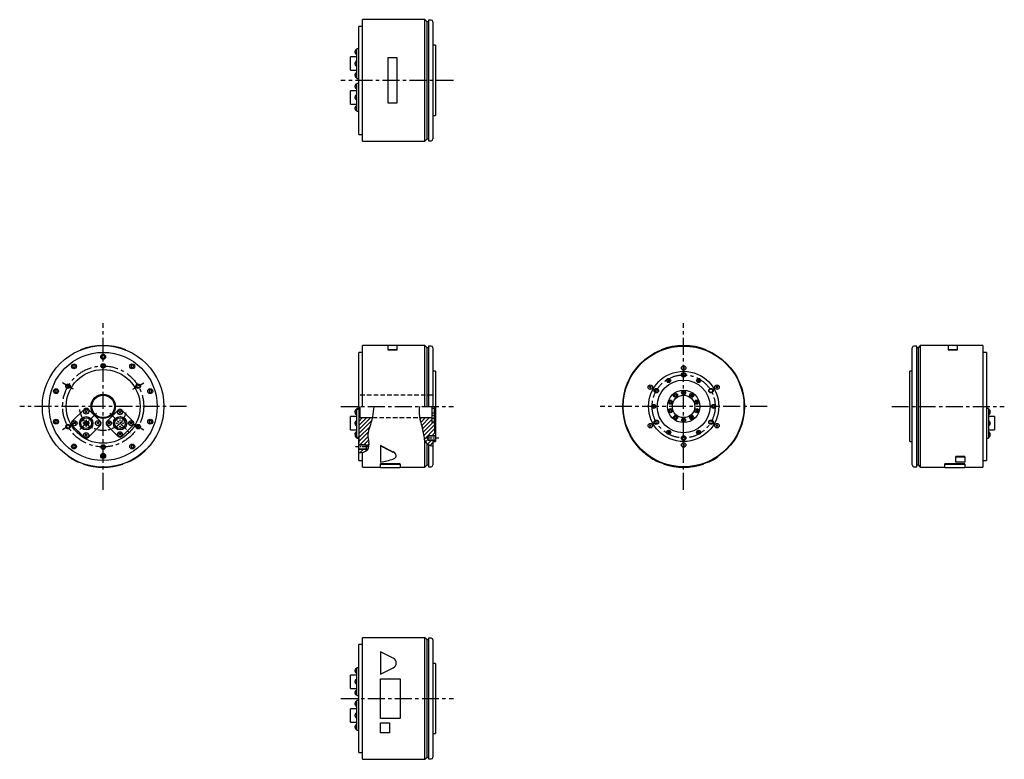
# Model space of a CAD drawing. Extents: x -737 to 356, y -392 to 429.
import ezdxf

# ---------------------------------------------------------------- set-up
doc = ezdxf.new("R2010")
doc.units = 0
doc.linetypes.add('CENTER', pattern=[2, 1.25, -0.25, 0.25, -0.25])
doc.linetypes.add('DASHED', pattern=[0.75, 0.5, -0.25])
doc.layers.get('0').update_dxf_attribs({"linetype": 'CONTINUOUS'})
for name, color, linetype in [('CENTER', 6, 'CENTER'), ('DASHED', 6, 'DASHED'), ('OUTLINE', 7, 'CONTINUOUS'), ('THIN_LINE', 6, 'CONTINUOUS')]:
    doc.layers.add(name, color=color, linetype=linetype)

# ---------------------------------------------------------------- blocks, each defined once
blk = doc.blocks.new('*X1')
at = {"color": 0}
for p, q in [((-335.4, -25.6), (-322.3, -12.5)), ((-335.4, -21.1), (-326.8, -12.5)), ((-335.4, -16.6), (-331.3, -12.5)), ((-335.4, -30.1), (-320.9, -15.6)), ((-335.4, -34.6), (-323, -22.2)), ((-335.4, -39), (-325, -28.6)), ((-334.4, -42.5), (-325.3, -33.5)), ((-329.9, -42.5), (-324.9, -37.5)), ((-327.5, -44.6), (-324.1, -41.3)), ((-335.5, -48.1), (-334.9, -47.5)), ((-334.1, -51.2), (-330.4, -47.5)), ((-328.4, -50), (-325.2, -46.8))]:
    blk.add_line(p, q, dxfattribs=at)
blk = doc.blocks.new('*X2')
at = {"color": 0}
for p, q in [((-292.6, -14.3), (-290.9, -12.5)), ((-291.8, -17.9), (-286.4, -12.5)), ((-290.7, -21.3), (-281.9, -12.5)), ((-289.7, -24.8), (-279, -14.1)), ((-288.9, -28.4), (-278.4, -18)), ((-288.2, -32.3), (-276.5, -20.6)), ((-287.7, -36.2), (-276.5, -25)), ((-279.5, -32.5), (-276.2, -29.3)), ((-286.4, -39.5), (-283.5, -36.5)), ((-284.3, -41.8), (-280, -37.5)), ((-281.3, -43.3), (-278.2, -40.2)), ((-277, -39), (-275.5, -37.5))]:
    blk.add_line(p, q, dxfattribs=at)

msp = doc.modelspace()

# ---------------------------------------------------------------- linework, layer by layer
at = {"layer": 'CENTER', "ltscale": 15}
for p, q in [((-255.5, 362), (-380.4, 362)), ((-644.3, -92.6), (-644.3, 92.6)), ((0, -92.6), (0, 92.6)), ((-380.5, 0), (-255.5, 0)), ((-551.7, 0), (-736.9, 0)), ((92.6, 0), (-92.6, 0)), ((231, 0), (355.9, 0)), ((-380.4, -324.4), (-255.5, -324.4))]:
    msp.add_line(p, q, dxfattribs=at)
at = {"layer": 'CENTER', "ltscale": 5}
for p, q in [((-677.2, 19), (-689.4, 26)), ((-611.5, 19), (-599.2, 26)), ((-677.2, -19), (-689.4, -26)), ((-611.5, -19), (-599.2, -26)), ((-285.5, -35), (-271.6, -35)), ((-350.5, -45), (-364.3, -45))]:
    msp.add_line(p, q, dxfattribs=at)
at = {"layer": 'CENTER', "ltscale": 8}
for p, q in [((-651.8, -7.4), (-674.4, -30.1)), ((-636.9, -7.4), (-614.3, -30.1))]:
    msp.add_line(p, q, dxfattribs=at)
at = {"layer": 'CENTER', "ltscale": 15}
for centre, radius in [((-644.3, 0), 45), ((0, 0), 35)]:
    msp.add_circle(centre, radius, dxfattribs=at)
at = {"layer": 'CENTER', "ltscale": 8}
msp.add_arc((-644.3, 0), 26.5, 187.2264, 344.8692, dxfattribs=at)
at = {"layer": 'DASHED', "ltscale": 10}
for p, q in [((-279, 12.5), (-359.4, 12.5)), ((-345.2, -12.5), (-293, -12.5))]:
    msp.add_line(p, q, dxfattribs=at)
at = {"layer": 'OUTLINE'}
for p, q in [((-356.5, 294.5), (-356.5, 429.5)), ((-287.2, 429.5), (-356.5, 429.5)), ((-287.2, 294.5), (-287.2, 429.5)), ((-284.7, 427), (-287.2, 429.5)), ((-284.7, 297), (-284.7, 427)), ((-283.2, 427), (-284.7, 427)), ((-283.2, 429), (-283.2, 295)), ((-280.2, 429), (-283.2, 429)), ((-278.2, 427), (-278.2, 297)), ((-360.5, 362), (-360.5, 422)), ((-356.5, 422), (-360.5, 422)), ((-364.9, 393.6), (-364, 395.1)), ((-364.9, 393.6), (-364, 392.1)), ((-360.5, 397.2), (-362.9, 397.2)), ((-362.9, 396.2), (-362.9, 397.2)), ((-362.9, 383.2), (-362.9, 396.2)), ((-275.5, 401), (-278.2, 401)), ((-275.5, 401), (-275.5, 323)), ((-369.6, 373.3), (-369.6, 388.1)), ((-362.9, 388.1), (-369.6, 388.1)), ((-362.9, 378.2), (-362.9, 383.2)), ((-318, 387), (-328.5, 387)), ((-328.5, 387), (-328.5, 337)), ((-318, 337), (-318, 387)), ((-369.6, 373.3), (-362.9, 373.3)), ((-364.9, 380.7), (-364, 382.2)), ((-364.9, 380.7), (-364, 379.2)), ((-362.9, 365.2), (-362.9, 378.2)), ((-364.9, 367.8), (-364, 369.3)), ((-364.9, 367.8), (-364, 366.3)), ((-362.9, 364.2), (-362.9, 365.2)), ((-362.9, 364.2), (-360.5, 364.2)), ((-360.5, 302), (-360.5, 362)), ((-362.9, 350.6), (-369.6, 350.6)), ((-369.6, 343.2), (-369.6, 350.6)), ((-364.9, 355.4), (-364, 356.9)), ((-364.9, 355.4), (-364, 353.9)), ((-360.5, 358.6), (-362.9, 358.6)), ((-362.9, 357.8), (-362.9, 358.6)), ((-362.9, 345.2), (-362.9, 357.8)), ((-369.6, 335.8), (-369.6, 343.2)), ((-364.9, 343.2), (-364, 344.7)), ((-364.9, 343.2), (-364, 341.7)), ((-362.9, 341.2), (-362.9, 345.2)), ((-362.9, 328.7), (-362.9, 341.2)), ((-369.6, 335.8), (-362.9, 335.8)), ((-364.9, 331), (-364, 332.5)), ((-364.9, 331), (-364, 329.5)), ((-362.9, 327.8), (-362.9, 328.7)), ((-328.5, 337), (-318, 337)), ((-362.9, 327.8), (-360.5, 327.8)), ((-278.2, 323), (-275.5, 323)), ((-360.5, 302), (-356.5, 302)), ((-287.2, 294.5), (-284.7, 297)), ((-284.7, 297), (-283.2, 297)), ((-356.5, 294.5), (-287.2, 294.5)), ((-283.2, 295), (-280.2, 295)), ((-356.5, 0), (-356.5, 67.5)), ((-328.5, 67.5), (-356.5, 67.5)), ((-328.5, 67.7), (-328.5, 62.9)), ((-318, 67.7), (-328.5, 67.7)), ((-318, 62.9), (-318, 67.7)), ((-287.2, 67.5), (-318, 67.5)), ((-284.7, 65), (-287.2, 67.5)), ((-287.2, 0), (-287.2, 67.5)), ((-280.2, 67), (-283.2, 67)), ((-283.2, 67), (-283.2, 0)), ((258.7, 67), (255.7, 67)), ((258.7, 0), (258.7, 67)), ((262.7, 67.5), (260.2, 65)), ((262.7, 67.5), (262.7, -67.5)), ((293.5, 67.5), (262.7, 67.5)), ((304, 67.7), (293.5, 67.7)), ((293.5, 67.7), (293.5, 62.9)), ((304, 62.9), (304, 67.7)), ((332, 67.5), (304, 67.5)), ((332, 67.5), (332, -67.5)), ((-669.3, 62.9), (-669.3, 62.7)), ((-644.3, 56.5), (-645.6, 55.7)), ((-645.6, 55.7), (-645.6, 54.3)), ((-643, 55.7), (-644.3, 56.5)), ((-643, 54.3), (-643, 55.7)), ((-619.3, 62.9), (-619.3, 62.7)), ((-356.5, 60), (-360.5, 60)), ((-360.5, -2.2), (-360.5, 60)), ((-328.5, 62.9), (-318, 62.9)), ((-328.5, 62.9), (-328.5, 62.7)), ((-318, 62.7), (-328.5, 62.7)), ((-318, 62.9), (-318, 62.7)), ((-283.2, 65), (-284.7, 65)), ((-284.7, 0), (-284.7, 65)), ((-278.2, 65), (-278.2, 0)), ((-25, 62.9), (-25, 62.7)), ((25, 62.9), (25, 62.7)), ((253.7, -65), (253.7, 65)), ((260.2, 65), (258.7, 65)), ((260.2, 65), (260.2, -65)), ((293.5, 62.9), (304, 62.9)), ((293.5, 62.9), (293.5, 62.7)), ((304, 62.7), (293.5, 62.7)), ((304, 62.9), (304, 62.7)), ((336, 60), (332, 60)), ((336, 60), (336, -60)), ((-676.7, 46), (-677.9, 45.2)), ((-677.9, 45.2), (-677.9, 43.8)), ((-677.9, 43.8), (-676.7, 43)), ((-675.4, 45.2), (-676.7, 46)), ((-676.7, 43), (-675.4, 43.8)), ((-675.4, 43.8), (-675.4, 45.2)), ((-645.6, 54.3), (-644.3, 53.5)), ((-644.3, 53.5), (-643, 54.3)), ((-612, 46), (-613.3, 45.2)), ((-613.3, 45.2), (-613.3, 43.8)), ((-613.3, 43.8), (-612, 43)), ((-610.7, 45.2), (-612, 46)), ((-612, 43), (-610.7, 43.8)), ((-610.7, 43.8), (-610.7, 45.2)), ((-275.5, 39), (-278.2, 39)), ((-275.5, 39), (-275.5, -39)), ((1, 41.8), (-1, 43.7)), ((1, 43.7), (-1, 41.8)), ((251, 0), (251, 39)), ((253.7, 39), (251, 39)), ((-36.1, 20.4), (-38, 22.3)), ((-36.1, 22.3), (-38, 20.4)), ((-16.6, 30), (-17.7, 29.4)), ((-17.7, 29.4), (-17.7, 28.2)), ((-17.7, 28.2), (-16.6, 27.6)), ((-15.6, 29.4), (-16.6, 30)), ((-16.6, 27.6), (-15.6, 28.2)), ((-15.6, 28.2), (-15.6, 29.4)), ((16.6, 30), (15.6, 29.4)), ((15.6, 29.4), (15.6, 28.2)), ((15.6, 28.2), (16.6, 27.6)), ((17.7, 29.4), (16.6, 30)), ((16.6, 27.6), (17.7, 28.2)), ((17.7, 28.2), (17.7, 29.4)), ((38, 20.4), (36.1, 22.3)), ((38, 22.3), (36.1, 20.4)), ((-696.6, 18.5), (-697.9, 17.7)), ((-697.9, 17.7), (-697.9, 16.3)), ((-697.9, 16.3), (-696.6, 15.5)), ((-695.3, 17.7), (-696.6, 18.5)), ((-696.6, 15.5), (-695.3, 16.3)), ((-695.3, 16.3), (-695.3, 17.7)), ((-592, 18.5), (-593.3, 17.7)), ((-593.3, 17.7), (-593.3, 16.3)), ((-593.3, 16.3), (-592, 15.5)), ((-590.7, 17.7), (-592, 18.5)), ((-592, 15.5), (-590.7, 16.3)), ((-590.7, 16.3), (-590.7, 17.7)), ((-9, 13.5), (-10, 12.9)), ((-10, 12.9), (-10, 11.7)), ((-10, 11.7), (-9, 11.1)), ((-7.9, 12.9), (-9, 13.5)), ((-9, 11.1), (-7.9, 11.7)), ((-7.9, 11.7), (-7.9, 12.9)), ((0, 16.4), (-1, 15.8)), ((-1, 15.8), (-1, 14.7)), ((-1, 14.7), (0, 14.1)), ((1, 15.8), (0, 16.4)), ((0, 14.1), (1, 14.7)), ((1, 14.7), (1, 15.8)), ((9, 13.5), (7.9, 12.9)), ((7.9, 12.9), (7.9, 11.7)), ((7.9, 11.7), (9, 11.1)), ((10, 12.9), (9, 13.5)), ((9, 11.1), (10, 11.7)), ((10, 11.7), (10, 12.9)), ((-279, -18), (-279, 0)), ((-276.5, 0), (-276.5, -29.3)), ((-33.3, 1.2), (-34.3, 0.6)), ((-34.3, 0.6), (-34.3, -0.6)), ((-32.2, 0.6), (-33.3, 1.2)), ((-32.2, -0.6), (-32.2, 0.6)), ((-14.5, 5.9), (-15.5, 5.3)), ((-15.5, 5.3), (-15.5, 4.1)), ((-15.5, 4.1), (-14.5, 3.5)), ((-13.5, 5.3), (-14.5, 5.9)), ((-14.5, 3.5), (-13.5, 4.1)), ((-13.5, 4.1), (-13.5, 5.3)), ((14.5, 5.9), (13.5, 5.3)), ((13.5, 5.3), (13.5, 4.1)), ((13.5, 4.1), (14.5, 3.5)), ((15.5, 5.3), (14.5, 5.9)), ((14.5, 3.5), (15.5, 4.1)), ((15.5, 4.1), (15.5, 5.3)), ((33.2, 1.2), (32.2, 0.6)), ((32.2, 0.6), (32.2, -0.6)), ((34.3, 0.6), (33.2, 1.2)), ((34.3, -0.6), (34.3, 0.6)), ((251, -39), (251, 0)), ((258.7, -67), (258.7, 0)), ((-665.5, -3.3), (-678.6, -16.3)), ((-661.9, -7), (-664.3, -4.6)), ((-661.9, -4.6), (-664.3, -7)), ((-647.6, -16.3), (-660.6, -3.3)), ((-627.6, -4.2), (-640.2, -16.8)), ((-624.4, -7.7), (-626.8, -5.3)), ((-624.4, -5.3), (-626.8, -7.7)), ((-611, -16.8), (-623.6, -4.2)), ((-364.9, -6.5), (-364, -5)), ((-364.9, -6.5), (-364, -8)), ((-360.4, -2.2), (-362.9, -2.2)), ((-362.9, -3.3), (-362.9, -2.2)), ((-362.9, -3.4), (-362.9, -3.3)), ((-360.4, -3.4), (-362.9, -3.4)), ((-362.9, -4.2), (-362.9, -3.4)), ((-362.9, -16.8), (-362.9, -4.2)), ((-360.4, 0), (-360.4, -41)), ((-359.4, 0), (-359.4, -12.5)), ((-276.7, -2.5), (-279, -2.5)), ((-279, -7), (-276.7, -7)), ((-276.7, -10.1), (-279, -10.1)), ((-276.7, -7), (-276.7, -2.5)), ((-276.7, -2.5), (-276.5, -2.7)), ((-276.7, -7), (-276.5, -6.7)), ((-276.7, -14.6), (-276.7, -10.1)), ((-276.7, -10.1), (-276.5, -10.3)), ((-34.3, -0.6), (-33.3, -1.2)), ((-33.3, -1.2), (-32.2, -0.6)), ((-14.5, -3.5), (-15.5, -4.1)), ((-15.5, -4.1), (-15.5, -5.3)), ((-15.5, -5.3), (-14.5, -5.9)), ((-13.5, -4.1), (-14.5, -3.5)), ((-14.5, -5.9), (-13.5, -5.3)), ((-13.5, -5.3), (-13.5, -4.1)), ((14.5, -3.5), (13.5, -4.1)), ((13.5, -4.1), (13.5, -5.3)), ((13.5, -5.3), (14.5, -5.9)), ((15.5, -4.1), (14.5, -3.5)), ((14.5, -5.9), (15.5, -5.3)), ((15.5, -5.3), (15.5, -4.1)), ((32.2, -0.6), (33.2, -1.2)), ((33.2, -1.2), (34.3, -0.6)), ((338.4, -2.2), (336, -2.2)), ((338.4, -2.2), (338.4, -3.3)), ((338.4, -3.3), (338.4, -16.3)), ((340.4, -5.8), (339.5, -4.3)), ((340.4, -5.8), (339.5, -7.3)), ((-696.6, -15.5), (-697.9, -16.3)), ((-697.9, -16.3), (-697.9, -17.7)), ((-697.9, -17.7), (-696.6, -18.5)), ((-695.3, -16.3), (-696.6, -15.5)), ((-696.6, -18.5), (-695.3, -17.7)), ((-695.3, -17.7), (-695.3, -16.3)), ((-678.6, -21.2), (-665.5, -34.2)), ((-674.8, -19.9), (-677.2, -17.5)), ((-674.8, -17.5), (-677.2, -19.9)), ((-668.4, -15.9), (-667.8, -16.4)), ((-667.8, -16.4), (-666.9, -15.1)), ((-666.9, -15.1), (-667.5, -14.7)), ((-663.4, -18.4), (-666.2, -18.4)), ((-666.2, -19), (-663.4, -19)), ((-663.4, -15.6), (-663.4, -18.4)), ((-663.4, -19), (-663.4, -21.8)), ((-662.8, -18.4), (-662.8, -15.6)), ((-660, -18.4), (-662.8, -18.4)), ((-662.8, -21.8), (-662.8, -19)), ((-662.8, -19), (-660, -19)), ((-660.6, -34.2), (-647.6, -21.2)), ((-659.4, -14), (-659.9, -14.5)), ((-659.9, -14.5), (-658.9, -15.6)), ((-658.9, -15.6), (-658.3, -15.1)), ((-649, -19.9), (-651.4, -17.5)), ((-649, -17.5), (-651.4, -19.9)), ((-640.2, -20.7), (-627.6, -33.3)), ((-636.6, -19.9), (-639, -17.5)), ((-636.6, -17.5), (-639, -19.9)), ((-630.3, -15.1), (-629.8, -15.6)), ((-629.8, -15.6), (-628.7, -14.5)), ((-628.7, -14.5), (-629.3, -14)), ((-623.6, -33.3), (-611, -20.7)), ((-620.3, -16), (-621, -16.3)), ((-621, -16.3), (-620.4, -17.7)), ((-620.4, -17.7), (-619.7, -17.4)), ((-612.2, -19.9), (-614.6, -17.5)), ((-612.2, -17.5), (-614.6, -19.9)), ((-592, -15.5), (-593.3, -16.3)), ((-593.3, -16.3), (-593.3, -17.7)), ((-593.3, -17.7), (-592, -18.5)), ((-590.7, -16.3), (-592, -15.5)), ((-592, -18.5), (-590.7, -17.7)), ((-590.7, -17.7), (-590.7, -16.3)), ((-369.6, -26.1), (-369.6, -11.3)), ((-362.9, -11.3), (-369.6, -11.3)), ((-364.9, -18.7), (-364, -17.2)), ((-364.9, -18.7), (-364, -20.2)), ((-362.9, -20.7), (-362.9, -16.8)), ((-362.9, -33.3), (-362.9, -20.7)), ((-360.4, -13.5), (-359.4, -12.5)), ((-359.4, -12.5), (-345.2, -12.5)), ((-293, -12.5), (-279, -12.5)), ((-279, -13), (-276.7, -13)), ((-276.7, -17.5), (-279, -17.5)), ((-279, -18), (-276.5, -18)), ((-276.7, -17.5), (-276.7, -13)), ((-276.7, -13), (-276.5, -13.2)), ((-276.7, -17.5), (-276.5, -17.3)), ((-36.1, -22.3), (-38, -20.4)), ((-36.1, -20.4), (-38, -22.3)), ((-9, -11.1), (-10, -11.7)), ((-10, -11.7), (-10, -12.9)), ((-10, -12.9), (-9, -13.5)), ((-7.9, -11.7), (-9, -11.1)), ((-9, -13.5), (-7.9, -12.9)), ((-7.9, -12.9), (-7.9, -11.7)), ((0, -14.1), (-1, -14.7)), ((-1, -14.7), (-1, -15.8)), ((-1, -15.8), (0, -16.4)), ((1, -14.7), (0, -14.1)), ((0, -16.4), (1, -15.8)), ((1, -15.8), (1, -14.7)), ((9, -11.1), (7.9, -11.7)), ((7.9, -11.7), (7.9, -12.9)), ((7.9, -12.9), (9, -13.5)), ((10, -11.7), (9, -11.1)), ((9, -13.5), (10, -12.9)), ((10, -12.9), (10, -11.7)), ((38, -22.3), (36.1, -20.4)), ((38, -20.4), (36.1, -22.3)), ((345.1, -11.3), (338.4, -11.3)), ((338.4, -16.3), (338.4, -21.2)), ((338.4, -21.2), (338.4, -34.2)), ((340.4, -18.7), (339.5, -17.2)), ((340.4, -18.7), (339.5, -20.2)), ((345.1, -11.3), (345.1, -26.1)), ((-661.9, -32.9), (-664.3, -30.4)), ((-661.9, -30.4), (-664.3, -32.9)), ((-660.2, -23.1), (-661.5, -23.8)), ((-661.5, -23.8), (-661.2, -24.5)), ((-659.9, -23.8), (-660.2, -23.1)), ((-624.4, -32.1), (-626.8, -29.7)), ((-624.4, -29.7), (-626.8, -32.1)), ((-623.5, -23.6), (-625, -24)), ((-625, -24), (-624.8, -24.7)), ((-623.3, -24.3), (-623.5, -23.6)), ((-369.6, -26.1), (-362.9, -26.1)), ((-364.9, -30.9), (-364, -29.4)), ((-364.9, -30.9), (-364, -32.4)), ((-276.5, -29.3), (-275.5, -29.3)), ((-275.5, -29.3), (-275.5, -32.5)), ((-275.5, -37.5), (-275.5, -32.5)), ((-16.6, -27.6), (-17.7, -28.2)), ((-17.7, -28.2), (-17.7, -29.4)), ((-17.7, -29.4), (-16.6, -30)), ((-15.6, -28.2), (-16.6, -27.6)), ((-16.6, -30), (-15.6, -29.4)), ((-15.6, -29.4), (-15.6, -28.2)), ((16.6, -27.6), (15.6, -28.2)), ((15.6, -28.2), (15.6, -29.4)), ((15.6, -29.4), (16.6, -30)), ((17.7, -28.2), (16.6, -27.6)), ((16.6, -30), (17.7, -29.4)), ((17.7, -29.4), (17.7, -28.2)), ((338.4, -26.1), (345.1, -26.1)), ((340.4, -31.7), (339.5, -30.1)), ((340.4, -31.7), (339.5, -33.2)), ((-676.7, -43), (-677.9, -43.8)), ((-675.4, -43.8), (-676.7, -43)), ((-612, -43), (-613.3, -43.8)), ((-610.7, -43.8), (-612, -43)), ((-592.3, -43.2), (-592.3, -43)), ((-362.9, -34.1), (-362.9, -33.3)), ((-362.9, -34.1), (-360.4, -34.1)), ((-362.9, -34.2), (-362.9, -34.1)), ((-362.9, -35.2), (-362.9, -34.2)), ((-362.9, -35.2), (-360.4, -35.2)), ((-360.5, -60), (-360.5, -35.2)), ((-360.5, -41), (-360.4, -41)), ((-352.5, -43), (-360.5, -43)), ((-352.5, -43), (-352.5, -47)), ((-336.5, -43.2), (-336.5, -43)), ((-336.5, -43.2), (-336.5, -62.1)), ((-287.2, -67.5), (-287.2, -38.1)), ((-284.7, -65), (-284.7, -41.4)), ((-275.5, -33), (-283.5, -33)), ((-283.5, -37), (-283.5, -33)), ((-283.5, -37), (-275.5, -37)), ((-283.2, -42.5), (-283.2, -67)), ((-278.2, -39), (-278.2, -65)), ((-278.2, -39), (-275.5, -39)), ((-52, -43.2), (-52, -43)), ((1, -43.7), (-1, -41.8)), ((1, -41.8), (-1, -43.7)), ((251, -39), (253.7, -39)), ((336, -35.2), (338.4, -35.2)), ((338.4, -34.2), (338.4, -35.2)), ((-677.9, -43.8), (-677.9, -45.2)), ((-677.9, -45.2), (-676.7, -46)), ((-676.7, -46), (-675.4, -45.2)), ((-675.4, -45.2), (-675.4, -43.8)), ((-644.3, -53.5), (-645.6, -54.3)), ((-645.6, -54.3), (-645.6, -55.7)), ((-643, -54.3), (-644.3, -53.5)), ((-643, -55.7), (-643, -54.3)), ((-613.3, -43.8), (-613.3, -45.2)), ((-613.3, -45.2), (-612, -46)), ((-612, -46), (-610.7, -45.2)), ((-610.7, -45.2), (-610.7, -43.8)), ((-360.5, -47), (-352.5, -47)), ((-356.5, -67.5), (-356.5, -51.1)), ((-682.3, -56), (-682.3, -55.8)), ((-671.3, -62.1), (-671.3, -61.9)), ((-666.3, -64), (-666.3, -63.8)), ((-645.6, -55.7), (-644.3, -56.5)), ((-644.3, -56.5), (-643, -55.7)), ((-622.3, -64), (-622.3, -63.8)), ((-617.3, -62.1), (-617.3, -61.9)), ((-360.5, -60), (-356.5, -60)), ((-360.5, -60), (-356.5, -60)), ((-314.5, -63.8), (-336.5, -63.8)), ((-336.5, -64), (-336.5, -63.8)), ((-336.5, -64), (-314.5, -64)), ((-336.5, -67.7), (-336.5, -64)), ((-314.5, -64), (-314.5, -63.8)), ((-314.5, -64), (-314.5, -67.7)), ((-287.2, -67.5), (-284.7, -65)), ((-284.7, -65), (-283.2, -65)), ((-27, -62.1), (-27, -61.9)), ((-22, -64), (-22, -63.8)), ((22, -64), (22, -63.8)), ((27, -62.1), (27, -61.9)), ((38, -56), (38, -55.8)), ((258.7, -65), (260.2, -65)), ((260.2, -65), (262.7, -67.5)), ((312, -63.8), (290, -63.8)), ((290, -64), (290, -63.8)), ((290, -64), (312, -64)), ((290, -67.7), (290, -64)), ((312, -55.8), (302, -55.8)), ((302, -56), (302, -55.8)), ((302, -56), (312, -56)), ((302, -62.1), (302, -56)), ((312, -62.1), (302, -62.1)), ((312, -56), (312, -55.8)), ((312, -56), (312, -62.1)), ((312, -64), (312, -63.8)), ((312, -64), (312, -67.7)), ((332, -60), (336, -60)), ((-356.5, -67.5), (-336.5, -67.5)), ((-336.5, -67.7), (-314.5, -67.7)), ((-314.5, -67.5), (-287.2, -67.5)), ((-283.2, -67), (-280.2, -67)), ((255.7, -67), (258.7, -67)), ((262.7, -67.5), (290, -67.5)), ((290, -67.7), (312, -67.7)), ((312, -67.5), (332, -67.5)), ((-356.5, -391.9), (-356.5, -256.9)), ((-287.2, -256.9), (-356.5, -256.9)), ((-287.2, -391.9), (-287.2, -256.9)), ((-284.7, -259.4), (-287.2, -256.9)), ((-284.7, -389.4), (-284.7, -259.4)), ((-283.2, -259.4), (-284.7, -259.4)), ((-283.2, -257.4), (-283.2, -391.4)), ((-280.2, -257.4), (-283.2, -257.4)), ((-278.2, -259.4), (-278.2, -389.4)), ((-360.5, -384.4), (-360.5, -264.4)), ((-356.5, -264.4), (-360.5, -264.4)), ((-336.5, -272.4), (-336.5, -297.4)), ((-322.3, -279.5), (-336.5, -272.4)), ((-364.9, -293.5), (-364, -292)), ((-364.9, -293.5), (-364, -295)), ((-360.5, -290.3), (-362.9, -290.3)), ((-362.9, -291.1), (-362.9, -290.3)), ((-362.9, -303.7), (-362.9, -291.1)), ((-336.5, -297.4), (-322.3, -290.3)), ((-275.5, -285.4), (-278.2, -285.4)), ((-275.5, -285.4), (-275.5, -363.4)), ((-369.6, -313.1), (-369.6, -298.3)), ((-362.9, -298.3), (-369.6, -298.3)), ((-364.9, -305.7), (-364, -304.2)), ((-364.9, -305.7), (-364, -307.2)), ((-362.9, -307.6), (-362.9, -303.7)), ((-336.5, -302.4), (-314.5, -302.4)), ((-336.5, -346.4), (-336.5, -302.4)), ((-314.5, -302.4), (-314.5, -346.4)), ((-369.6, -313.1), (-362.9, -313.1)), ((-364.9, -317.9), (-364, -316.4)), ((-362.9, -320.2), (-362.9, -307.6)), ((-364.9, -317.9), (-364, -319.4)), ((-362.9, -321.1), (-362.9, -320.2)), ((-362.9, -321.1), (-360.5, -321.1)), ((-360.5, -326.6), (-362.9, -326.6)), ((-362.9, -327.7), (-362.9, -326.6)), ((-362.9, -340.7), (-362.9, -327.7)), ((-369.6, -350.5), (-369.6, -335.7)), ((-362.9, -335.7), (-369.6, -335.7)), ((-364.9, -330.2), (-364, -328.7)), ((-364.9, -330.2), (-364, -331.7)), ((-364.9, -343.1), (-364, -341.6)), ((-364.9, -343.1), (-364, -344.6)), ((-362.9, -345.6), (-362.9, -340.7)), ((-362.9, -358.6), (-362.9, -345.6)), ((-314.5, -346.4), (-336.5, -346.4)), ((-369.6, -350.5), (-362.9, -350.5)), ((-364.9, -356.1), (-364, -354.6)), ((-364.9, -356.1), (-364, -357.6)), ((-362.9, -359.7), (-362.9, -358.6)), ((-362.9, -359.7), (-360.5, -359.7)), ((-336.5, -351.4), (-326.5, -351.4)), ((-336.5, -362.4), (-336.5, -351.4)), ((-326.5, -351.4), (-326.5, -362.4)), ((-326.5, -362.4), (-336.5, -362.4)), ((-278.2, -363.4), (-275.5, -363.4)), ((-360.5, -384.4), (-356.5, -384.4)), ((-356.5, -391.9), (-287.2, -391.9)), ((-287.2, -391.9), (-284.7, -389.4)), ((-284.7, -389.4), (-283.2, -389.4)), ((-283.2, -391.4), (-280.2, -391.4))]:
    msp.add_line(p, q, dxfattribs=at)
for centre, radius in [((-644.3, 0), 67.5), ((0, 0), 67.5), ((0, 0), 67), ((-644.3, 0), 60), ((-644.3, 55), 2.75), ((-676.7, 44.5), 2.75), ((-644.3, 45), 2), ((-612, 44.5), 2.75), ((0, 42.7), 2.5), ((-644.3, 0), 41), ((0, 0), 39), ((0, 35), 2), ((-683.3, 22.5), 2), ((-605.4, 22.5), 2), ((-37, 21.4), 2.5), ((0, 0), 29.3), ((-16.6, 28.8), 2.25), ((16.6, 28.8), 2.25), ((37, 21.4), 2.5), ((-696.6, 17), 2.75), ((-644.3, 0), 13.5), ((-644.3, 0), 12.5), ((-592, 17), 2.75), ((-30.3, 17.5), 2), ((0, 0), 18), ((0, 0), 12.5), ((-9, 12.3), 2.25), ((0, 15.2), 2.25), ((9, 12.3), 2.25), ((30.3, 17.5), 2), ((-33.3, 0), 2.25), ((-14.5, 4.7), 2.25), ((14.5, 4.7), 2.25), ((33.2, 0), 2.25), ((-663.1, -5.8), 2.75), ((-625.6, -6.5), 2.75), ((-14.5, -4.7), 2.25), ((-9, -12.3), 2.25), ((9, -12.3), 2.25), ((14.5, -4.7), 2.25), ((-696.6, -17), 2.75), ((-683.3, -22.5), 2), ((-676, -18.7), 2.75), ((-663.1, -18.7), 7.4), ((-663.1, -18.7), 6), ((-664.8, -17), 0.4), ((-664.8, -20.5), 0.4), ((-661.3, -17), 0.4), ((-661.3, -20.5), 0.4), ((-650.2, -18.7), 2.75), ((-637.8, -18.7), 2.75), ((-625.6, -18.7), 7.4), ((-625.6, -18.7), 6), ((-629.1, -18.7), 0.35), ((-628.2, -21.4), 0.35), ((-627.4, -17), 0.35), ((-626.5, -19.6), 0.35), ((-625.6, -15.2), 0.35), ((-624.7, -17.9), 0.35), ((-623.8, -20.5), 0.35), ((-622.9, -16.1), 0.35), ((-622.1, -18.7), 0.35), ((-613.4, -18.7), 2.75), ((-605.4, -22.5), 2), ((-592, -17), 2.75), ((-37, -21.4), 2.5), ((-30.3, -17.5), 2), ((0, -15.3), 2.25), ((30.3, -17.5), 2), ((37, -21.4), 2.5), ((-663.1, -31.7), 2.75), ((-625.6, -30.9), 2.75), ((-625.6, -22.3), 0.35), ((-16.6, -28.8), 2.25), ((16.6, -28.8), 2.25), ((-676.7, -44.5), 2.75), ((-644.3, -45), 2), ((-612, -44.5), 2.75), ((0, -42.8), 2.5), ((0, -35), 2), ((-644.3, -55), 2.75)]:
    msp.add_circle(centre, radius, dxfattribs=at)
for centre, radius, start, end in [((-280.2, 427), 2, 0, 90), ((-361.6, 393.6), 3.3, 140.4185, 219.5815), ((-362.8, 394.6), 1.8, 94.5861, 140.4185), ((-361.6, 380.7), 3.3, 140.4185, 219.5815), ((-362.8, 392.7), 1.8, 219.5815, 265.4139), ((-362.8, 381.7), 1.8, 94.5861, 140.4185), ((-362.8, 379.7), 1.8, 219.5815, 265.4139), ((-361.6, 367.8), 3.3, 140.4185, 219.5815), ((-362.8, 368.7), 1.8, 94.5861, 140.4185), ((-362.8, 366.8), 1.8, 219.5815, 265.4139), ((-361.6, 355.4), 3.3, 140.4185, 219.5815), ((-362.8, 356.4), 1.8, 94.5861, 140.4185), ((-362.8, 354.5), 1.8, 219.5815, 265.4139), ((-361.6, 343.2), 3.3, 140.4185, 219.5815), ((-362.8, 344.2), 1.8, 94.5861, 140.4185), ((-362.8, 342.3), 1.8, 219.5815, 265.4139), ((-361.6, 331), 3.3, 140.4185, 219.5815), ((-362.8, 332), 1.8, 94.5861, 140.4185), ((-362.8, 330.1), 1.8, 219.5815, 265.4139), ((-280.2, 297), 2, 270, 0), ((-644.3, 0.2), 67.5, 68.2615, 111.7385), ((-280.2, 65), 2, 0, 90), ((0, 0.2), 67.5, 68.2615, 111.7385), ((255.7, 65), 2, 90, 180), ((-663.1, -5.7), 3.5, 45, 135), ((-625.6, -6.2), 2.8, 45, 135), ((-361.6, -5.8), 3.3, 140.4185, 186.1503), ((-361.6, -6.5), 3.3, 140.4185, 219.5815), ((-362.8, -4.9), 1.8, 94.5861, 140.4185), ((-362.8, -5.6), 1.8, 94.5861, 140.4185), ((-362.8, -7.5), 1.8, 219.5815, 265.4139), ((338.3, -4.9), 1.8, 39.5815, 85.4139), ((338.3, -6.8), 1.8, 274.5861, 320.4185), ((338.3, -7.5), 1.8, 274.5861, 320.4185), ((337.1, -5.8), 3.3, 320.4185, 39.5815), ((337.1, -6.5), 3.3, 320.4185, 6.1503), ((-676.1, -18.7), 3.5, 135, 225), ((-666.2, -18.7), 0.3, 90, 270), ((-663.1, -15.6), 0.3, 0, 180), ((-663.1, -21.8), 0.3, 180, 0), ((-660, -18.7), 0.3, 270, 90), ((-650.1, -18.7), 3.5, 315, 45), ((-638.2, -18.7), 2.8, 135, 225), ((-613, -18.7), 2.8, 315, 45), ((-361.6, -18.7), 3.3, 140.4185, 219.5815), ((-362.8, -17.8), 1.8, 94.5861, 140.4185), ((-362.8, -19.7), 1.8, 219.5815, 265.4139), ((338.3, -17.8), 1.8, 39.5815, 85.4139), ((338.3, -19.7), 1.8, 274.5861, 320.4185), ((337.1, -18.7), 3.3, 320.4185, 39.5815), ((-361.6, -30.9), 3.3, 140.4185, 219.5815), ((-361.6, -31.7), 3.3, 173.8497, 219.5815), ((-362.8, -30), 1.8, 94.5861, 140.4185), ((338.3, -30), 1.8, 39.5815, 85.4139), ((338.3, -30.7), 1.8, 39.5815, 85.4139), ((337.1, -30.9), 3.3, 353.8497, 39.5815), ((337.1, -31.7), 3.3, 320.4185, 39.5815), ((-663.1, -31.7), 3.5, 225, 315), ((-625.6, -31.3), 2.8, 225, 315), ((-644.3, -0.2), 67.5, 293.5782, 320.3872), ((-362.8, -31.9), 1.8, 219.5815, 265.4139), ((-362.8, -32.6), 1.8, 219.5815, 265.4139), ((0, -0.2), 67.5, 219.6128, 228.3487), ((338.3, -32.6), 1.8, 274.5861, 320.4185), ((-324, -55), 4.88, 15.6561, 70.2327), ((-326.5, -58.5), 8.96, 44.4067, 61.7954), ((-323.2, -55.1), 4.16, 357.932, 43.1316), ((0, -0.2), 67.5, 228.3487, 239.6172), ((-644.3, -0.2), 67.5, 235.739, 246.4218), ((-644.3, -0.2), 67.5, 250.9783, 289.0217), ((-326.8, -46.4), 12.8, 290.5331, 299.5382), ((-322.3, -54.8), 3.27, 302.9009, 352.5778), ((-280.2, -65), 2, 270, 0), ((0, -0.2), 67.5, 239.6172, 246.4218), ((0, -0.2), 67.5, 250.9783, 289.0217), ((0, -0.2), 67.5, 293.5782, 304.261), ((255.7, -65), 2, 180, 270), ((-280.2, -259.4), 2, 0, 90), ((-325, -284.9), 6, 296.6999, 63.3001), ((-361.6, -293.5), 3.3, 140.4185, 219.5815), ((-362.8, -292.5), 1.8, 94.5861, 140.4185), ((-361.6, -305.7), 3.3, 140.4185, 219.5815), ((-362.8, -294.4), 1.8, 219.5815, 265.4139), ((-362.8, -304.7), 1.8, 94.5861, 140.4185), ((-361.6, -317.9), 3.3, 140.4185, 219.5815), ((-362.8, -306.6), 1.8, 219.5815, 265.4139), ((-362.8, -316.9), 1.8, 94.5861, 140.4185), ((-362.8, -318.8), 1.8, 219.5815, 265.4139), ((-362.8, -329.3), 1.8, 94.5861, 140.4185), ((-361.6, -330.2), 3.3, 140.4185, 219.5815), ((-362.8, -331.2), 1.8, 219.5815, 265.4139), ((-361.6, -343.1), 3.3, 140.4185, 219.5815), ((-362.8, -342.2), 1.8, 94.5861, 140.4185), ((-362.8, -344.1), 1.8, 219.5815, 265.4139), ((-361.6, -356.1), 3.3, 140.4185, 219.5815), ((-362.8, -355.1), 1.8, 94.5861, 140.4185), ((-362.8, -357), 1.8, 219.5815, 265.4139), ((-280.2, -389.4), 2, 270, 0)]:
    msp.add_arc(centre, radius, start, end, dxfattribs=at)
for centre, start_param, end_param in [((-233.1, 0), 3.832967, 3.985436), ((-233.1, -0.2), 3.832967, 3.985436), ((-390.2, -0.2), 5.123906, 5.242668)]:
    msp.add_ellipse(centre, major_axis=(134.2, 0), ratio=0.502946, start_param=start_param, end_param=end_param, dxfattribs=at)
at = {"layer": 'THIN_LINE'}
for p, q in [((-275.5, -32.5), (-283.5, -32.5)), ((-283.5, -32.5), (-283.5, -33)), ((-352.5, -42.5), (-360.5, -42.5)), ((-352.5, -43), (-352.5, -42.5)), ((-283.5, -37), (-283.5, -37.5)), ((-283.5, -37.5), (-275.5, -37.5)), ((-360.5, -47.5), (-352.5, -47.5)), ((-352.5, -47), (-352.5, -47.5))]:
    msp.add_line(p, q, dxfattribs=at)
for centre in [(-644.3, 45), (0, 35), (-683.3, 22.5), (-605.4, 22.5), (-30.3, 17.5), (30.3, 17.5), (-683.3, -22.5), (-605.4, -22.5), (-30.3, -17.5), (30.3, -17.5), (0, -35), (-644.3, -45)]:
    msp.add_circle(centre, 2.5, dxfattribs=at)
for centre, radius, start, end in [((-245.2, -4.9), 48.4, 174.2139, 201.0142), ((-417.4, 3.3), 73.9, 339.3743, 357.4158), ((-325.7, -32.7), 24.7, 155.9962, 196.6528), ((-372.7, -45.2), 85.5, 5.5398, 15.5736), ((-361, -41.8), 11.9, 327.3983, 9.9036), ((-278.7, -34.4), 9.26, 195.9312, 245.5427), ((-279.1, -36.6), 7.1, 240.9578, 277.2139), ((-358.3, -40.7), 10.6, 258.2265, 313.9611)]:
    msp.add_arc(centre, radius, start, end, dxfattribs=at)

# ---------------------------------------------------------------- block references
for name, p in [('*X1', (-25, 0)), ('*X2', (0, 0))]:
    msp.add_blockref(name, p, dxfattribs=at)

doc.saveas('drawing.dxf')
